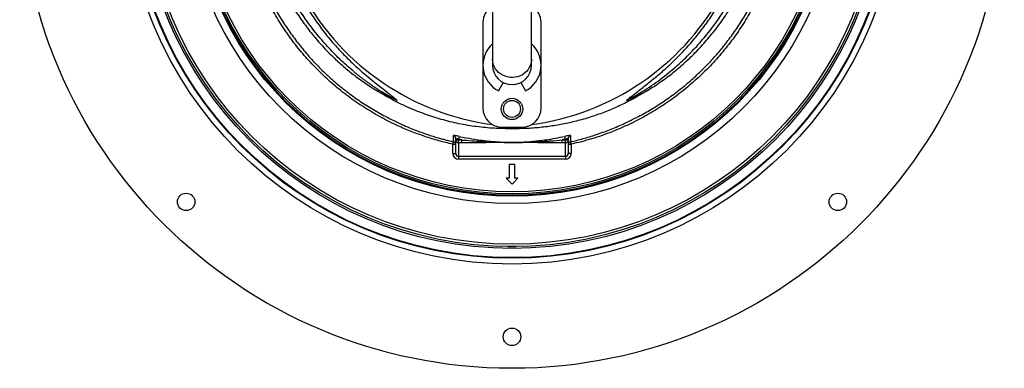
# Model space of a CAD drawing. Header units: millimetres. Extents: x 1450 to 2465, y 1469 to 2484.
# Tile 1 of 7: x 1450 to 2465, y 1469 to 1828. Entities that reach past the tile are written whole.
import ezdxf

# ---------------------------------------------------------------- set-up
doc = ezdxf.new("R2010")
doc.units = ezdxf.units.MM

msp = doc.modelspace()

# ---------------------------------------------------------------- linework, layer by layer
at = {"color": 7, "linetype": 'Continuous', "lineweight": 25}
for p, q in [((1937.7, 1863.9), (1937.7, 1787.7)), ((1977.7, 1787.7), (1977.7, 1863.9)), ((1927.7, 1825.5), (1927.7, 1737.5)), ((1987.7, 1737.5), (1987.7, 1825.5)), ((1937.7, 1787.7), (1937.7, 1781.5)), ((1977.7, 1781.5), (1977.7, 1787.7)), ((1948.5, 1763.8), (1943.9, 1755)), ((1966.9, 1763.8), (1971.5, 1755)), ((1947.7, 1717.5), (1967.7, 1717.5)), ((1957.7, 1716), (1957.7, 1717.5)), ((1684.8, 1709.2), (1687.6, 1706.4)), ((1687.6, 1706.4), (1690.4, 1703.6)), ((1899.7, 1704.5), (1899.7, 1706)), ((1906.1, 1704.5), (1902.7, 1705.2)), ((1902.7, 1705.2), (1902.7, 1704.5)), ((2012.7, 1705.2), (2009.3, 1704.5)), ((2012.7, 1704.5), (2012.7, 1705.2)), ((2015.7, 1706), (2015.7, 1704.5)), ((2225, 1703.6), (2227.8, 1706.4)), ((2227.8, 1706.4), (2230.6, 1709.2)), ((1896.7, 1690.6), (1896.7, 1700.1)), ((1897.4, 1702.7), (1897.4, 1702.6)), ((1899.7, 1704.5), (1902.7, 1704.5)), ((1899.7, 1690.6), (1899.7, 1704.5)), ((1902.7, 1701.5), (1902.7, 1704.5)), ((1902.7, 1704.5), (1906.1, 1704.5)), ((1906.1, 1701.5), (1902.7, 1701.5)), ((1902.7, 1701.5), (1902.7, 1687.6)), ((1906.1, 1701.5), (1906.1, 1704.5)), ((2009.3, 1701.5), (2009.3, 1704.5)), ((2009.3, 1704.5), (2012.7, 1704.5)), ((2012.7, 1701.5), (2009.3, 1701.5)), ((2012.7, 1701.5), (2012.7, 1704.5)), ((2012.7, 1704.5), (2015.7, 1704.5)), ((2012.7, 1687.6), (2012.7, 1701.5)), ((2015.7, 1704.5), (2015.7, 1690.6)), ((2017.8, 1702.9), (2018, 1703)), ((2018, 1702.6), (2018, 1702.6)), ((2018.7, 1700.1), (2018.7, 1690.6)), ((1896.7, 1690.6), (1899.7, 1690.6)), ((1902.7, 1687.6), (2012.7, 1687.6)), ((1902.7, 1687.6), (1902.7, 1684.6)), ((2012.7, 1687.6), (2012.7, 1684.6)), ((2018.7, 1690.6), (2015.7, 1690.6)), ((2012.7, 1684.6), (1902.7, 1684.6)), ((1960.7, 1679), (1954.7, 1679)), ((1954.7, 1679), (1954.7, 1665)), ((1960.7, 1665), (1960.7, 1679)), ((1951.7, 1665), (1957.7, 1659)), ((1954.7, 1665), (1951.7, 1665)), ((1957.7, 1659), (1963.7, 1665)), ((1963.7, 1665), (1960.7, 1665)), ((1953.7, 1594.5), (1957.7, 1594.5)), ((1957.7, 1594.5), (1961.7, 1594.5))]:
    msp.add_line(p, q, dxfattribs=at)
at = {"color": 1, "linetype": 'Continuous', "lineweight": 25}
for p, q in [((1896.7, 1700.1), (1899.7, 1700.1)), ((2015.7, 1700.1), (2018.7, 1700.1))]:
    msp.add_line(p, q, dxfattribs=at)
at = {"color": 1, "linetype": 'Continuous', "lineweight": 25, "flags": 128}
for points in [[(1977.7, 1787.7), (1977.7, 1786.4), (1977.3, 1783.9), (1976.6, 1781.5), (1975.5, 1779.2), (1974.2, 1777), (1972.5, 1775.1), (1970.6, 1773.3), (1968.5, 1771.8), (1966.1, 1770.6), (1963.6, 1769.7), (1961, 1769.2), (1958.4, 1768.9), (1955.7, 1769), (1953.1, 1769.4), (1950.5, 1770.2), (1948.1, 1771.2), (1945.8, 1772.6), (1943.8, 1774.2), (1942, 1776), (1940.5, 1778.1), (1939.3, 1780.3), (1938.4, 1782.7), (1937.9, 1785.2), (1937.7, 1787.7)], [(1897.3, 1702.6), (1897.2, 1702.5), (1897.2, 1702.2), (1897.1, 1701.7), (1896.9, 1701.2), (1896.8, 1700.6), (1896.7, 1700.1)], [(2018.7, 1700.1), (2018.6, 1700.6), (2018.4, 1701.2), (2018.3, 1701.7), (2018.2, 1702.2), (2018.2, 1702.5), (2018.1, 1702.7)]]:
    msp.add_lwpolyline(points, dxfattribs=at)
at = {"color": 7, "linetype": 'Continuous', "lineweight": 25, "flags": 128}
for points in [[(1903.3, 1708.2), (1903.3, 1708.1), (1903.3, 1707.9), (1903.2, 1707.6), (1903.1, 1707.2), (1903, 1706.8), (1902.9, 1706.3), (1902.8, 1705.8), (1902.7, 1705.2)], [(2012.7, 1705.2), (2012.6, 1705.8), (2012.5, 1706.3), (2012.4, 1706.8), (2012.3, 1707.2), (2012.2, 1707.6), (2012.1, 1707.9), (2012.1, 1708.1), (2012.1, 1708.2)], [(1922.5, 1704.7), (1922.4, 1704.7), (1922.4, 1704.6), (1922.4, 1704.4), (1922.4, 1704.2), (1922.4, 1704), (1922.3, 1703.8), (1922.3, 1703.5), (1922.2, 1703.2)], [(1992.9, 1704.7), (1992.9, 1704.7), (1993, 1704.6), (1993, 1704.4), (1993, 1704.2), (1993, 1704), (1993.1, 1703.8), (1993.1, 1703.5), (1993.2, 1703.2)]]:
    msp.add_lwpolyline(points, dxfattribs=at)
at = {"color": 7, "linetype": 'Continuous', "lineweight": 25}
for centre, radius in [((1957.7, 1976.5), 507.5), ((1957.7, 1976.5), 400), ((1957.7, 1976.5), 394), ((1957.7, 1976.5), 393.4), ((1957.7, 1976.5), 383.9), ((1957.7, 1976.5), 382), ((1957.7, 1976.5), 379.5), ((1957.7, 1976.5), 337.5), ((1957.7, 1976.5), 330), ((1957.7, 1976.5), 329), ((1957.7, 1976.5), 327.5), ((1957.7, 1976.5), 325.5), ((1957.7, 1736.5), 11), ((1957.7, 1736.5), 8.75), ((1621.8, 1640.6), 9), ((2293.6, 1640.6), 9), ((1957.7, 1501.5), 9)]:
    msp.add_circle(centre, radius, dxfattribs=at)
for centre, radius, start, end in [((1943.1, 1981.1), 263, 277.6513, 23.3134), ((1972.3, 1981.1), 263, 209.3832, 262.3487), ((1947.7, 1825.5), 20, 120, 180), ((1967.7, 1825.5), 20, 0, 60), ((1957.7, 1781.5), 29.9, 131.9828, 242.5), ((1957.7, 1781.5), 29.9, 297.5, 48.0172), ((1957.7, 1781.5), 20, 180, 0), ((1947.7, 1737.5), 20, 180, 270), ((1967.7, 1737.5), 20, 270, 0), ((1683, 1708.1), 2, 38.4852, 44.3354), ((1686.2, 1710.6), 2, 218.4852, 225), ((1896.7, 1706), 2.99, 0.0994, 76.5401), ((2018.7, 1706), 2.99, 103.4599, 179.9006), ((2229.2, 1710.6), 2, 315, 321.5148), ((2232.4, 1708.1), 2, 135.6646, 141.5148), ((1691.8, 1705), 2, 225, 231.5148), ((1689.3, 1701.8), 2, 45.6646, 51.5148), ((1896.7, 1699.7), 3, 2.4611, 77.1727), ((1902.7, 1704.5), 2.99, 180.1093, 270.1093), ((1927.7, 1703.1), 5.45, 178.7051, 195.5283), ((1987.7, 1703.1), 5.45, 344.4717, 1.2949), ((2012.7, 1704.5), 2.99, 269.8907, 359.8907), ((2018.7, 1699.7), 3, 102.603, 177.5388), ((2226.1, 1701.8), 2, 128.4852, 134.3354), ((2223.6, 1705), 2, 308.4852, 315), ((1953.2, 1592.5), 2, 83.4852, 89.3354), ((1953.7, 1596.5), 2, 263.4852, 270), ((1961.7, 1596.5), 2, 270, 276.5148), ((1962.1, 1592.5), 2, 90.6646, 96.5148)]:
    msp.add_arc(centre, radius, start, end, dxfattribs=at)
for centre, major_axis, ratio, start_param, end_param in [((1972.3, 2077.5), (0, 359.7), 0.963433, 2.684346, 2.747955), ((1943.1, 2077.5), (0, 359.7), 0.963433, 3.53523, 3.598839), ((1902.7, 1690.6), (0, -6.02), 0.996195, 4.712389, 6.283185), ((1902.7, 1690.6), (0, 3.03), 0.988685, 1.570796, 3.141593), ((2012.7, 1690.6), (0, 3.03), 0.988685, 3.141593, 4.712389), ((2012.7, 1690.6), (0, 6.02), 0.996195, 3.141593, 4.712389)]:
    msp.add_ellipse(centre, major_axis=major_axis, ratio=ratio, start_param=start_param, end_param=end_param, dxfattribs=at)
for points, knots in [([(1896.7, 1700.1), (1891.9, 1701.2), (1882.2, 1703.5), (1867.9, 1708), (1853.8, 1713.1), (1838.8, 1719.5), (1822.9, 1727.4), (1806.5, 1737.1), (1790.6, 1747.9), (1775.6, 1759.7), (1761.4, 1772.5), (1748.1, 1786.2), (1735.7, 1800.8), (1724.4, 1816.3), (1714.1, 1832.4), (1704.9, 1849.2), (1696.9, 1866.5), (1690.1, 1884.4), (1684.5, 1902.7), (1680.1, 1921.3), (1677, 1940.3), (1675.2, 1959.7), (1674.7, 1979.4), (1675.6, 1998.6), (1677.7, 2017.2), (1680.9, 2035.3), (1685.3, 2053.1), (1690.8, 2070.5), (1696.9, 2086.1), (1703.1, 2099.8), (1709.2, 2111.8), (1713.8, 2119.5), (1716, 2123.3)], [0, 0, 0, 0, 0.027803, 0.055646, 0.083488, 0.111292, 0.146788, 0.182405, 0.218064, 0.253681, 0.289177, 0.324666, 0.360276, 0.395927, 0.431537, 0.467026, 0.502516, 0.538128, 0.573781, 0.609392, 0.644882, 0.681436, 0.718034, 0.754587, 0.788597, 0.822714, 0.856867, 0.890984, 0.924994, 0.949991, 0.975003, 1, 1, 1, 1]), ([(1718.6, 2121.8), (1716.9, 2118.9), (1713.5, 2113.2), (1708.8, 2104.4), (1704.4, 2095.5), (1699.7, 2084.9), (1694.8, 2072.5), (1690, 2058.4), (1686, 2043.9), (1682.8, 2029.1), (1680.3, 2014), (1678.7, 1999), (1677.9, 1984.3), (1677.9, 1969.7), (1678.6, 1955.1), (1680.1, 1940.3), (1682.5, 1925.2), (1685.8, 1910), (1689.9, 1894.9), (1695, 1879.9), (1700.9, 1865), (1707.6, 1850.7), (1715, 1836.8), (1723.2, 1823.6), (1732.1, 1810.7), (1741.8, 1798.2), (1752.3, 1786.1), (1763.4, 1774.8), (1775, 1764.2), (1787, 1754.4), (1799.7, 1745.2), (1813.1, 1736.7), (1823.1, 1730.8), (1828.8, 1728), (1829.7, 1727.5)], [0, 0, 0, 0, 0.0216418, 0.0432836, 0.0650354, 0.0867871, 0.1192095, 0.1516549, 0.1840773, 0.2173654, 0.2506785, 0.2839666, 0.3155296, 0.3470925, 0.3790008, 0.4109091, 0.4447092, 0.4785355, 0.5123357, 0.5471187, 0.5819299, 0.6167128, 0.6505124, 0.6843378, 0.7181372, 0.7529178, 0.7877265, 0.8225068, 0.8563115, 0.8901423, 0.9239469, 0.9587351, 0.9935518, 1, 1, 1, 1]), ([(2199.4, 2123.3), (2202.3, 2118.4), (2208.1, 2108.4), (2215.6, 2092.8), (2222.5, 2076.3), (2228.4, 2058.8), (2233.4, 2040.3), (2237.1, 2021.5), (2239.5, 2002.6), (2240.6, 1983.5), (2240.4, 1964.4), (2238.9, 1945.3), (2236.2, 1926.4), (2232.2, 1907.7), (2226.9, 1889.3), (2220.4, 1871.3), (2212.7, 1853.8), (2203.8, 1836.8), (2193.9, 1820.5), (2182.7, 1804.7), (2170.4, 1789.6), (2156.8, 1775.3), (2142.5, 1762), (2127.5, 1749.9), (2111.9, 1739), (2095.5, 1729.1), (2078.6, 1720.4), (2063.5, 1713.8), (2050.5, 1709), (2039.9, 1705.6), (2029.3, 1702.6), (2022.2, 1700.9), (2018.7, 1700.1)], [0, 0, 0, 0, 0.032167, 0.064364, 0.09653, 0.132001, 0.167593, 0.203225, 0.238817, 0.274287, 0.309786, 0.345406, 0.381068, 0.416688, 0.452187, 0.487685, 0.523305, 0.558966, 0.594586, 0.630084, 0.666776, 0.703512, 0.740203, 0.775576, 0.81107, 0.846604, 0.882097, 0.91747, 0.938401, 0.959332, 0.979666, 1, 1, 1, 1]), ([(2084.3, 1726.9), (2085.6, 1727.5), (2091.5, 1730.3), (2101.8, 1736.3), (2115.1, 1744.8), (2128, 1754.1), (2140, 1763.9), (2151.1, 1774), (2161.4, 1784.4), (2171.2, 1795.3), (2180.6, 1807), (2189.5, 1819.4), (2197.8, 1832.5), (2205.5, 1846.2), (2212.5, 1860.4), (2218.7, 1875.2), (2224, 1890.1), (2228.4, 1905.2), (2231.9, 1920.3), (2234.7, 1935.7), (2236.5, 1951.5), (2237.5, 1967.4), (2237.6, 1983.3), (2236.7, 1999), (2235.1, 2014.4), (2232.5, 2029.9), (2229, 2045.3), (2224.7, 2060.7), (2220.1, 2073.9), (2215.6, 2085), (2211.6, 2094.2), (2207.2, 2103.2), (2202.3, 2112.4), (2198.7, 2118.5), (2196.8, 2121.8)], [0, 0, 0, 0, 0.009081, 0.042659, 0.077208, 0.111785, 0.146335, 0.17791, 0.209485, 0.241408, 0.27333, 0.307026, 0.340748, 0.374444, 0.409119, 0.443823, 0.478498, 0.512194, 0.545916, 0.579611, 0.614288, 0.648992, 0.683669, 0.717337, 0.751031, 0.784699, 0.819347, 0.854024, 0.888673, 0.910324, 0.931976, 0.953739, 0.975501, 1, 1, 1, 1]), ([(2096.1, 1754.7), (2100.4, 1757.4), (2108.9, 1762.7), (2121.6, 1772.1), (2134.3, 1782.6), (2146.8, 1794.5), (2158.4, 1807.1), (2169.2, 1820.4), (2179.1, 1834.4), (2188.2, 1849.2), (2196.3, 1864.7), (2203.4, 1880.7), (2209.4, 1897), (2214.5, 1914), (2218.4, 1931.6), (2221.3, 1949.8), (2222.8, 1968.1), (2223.2, 1986.5), (2222.2, 2004.9), (2219.9, 2023.4), (2216.4, 2041.7), (2211.5, 2059.8), (2205.7, 2076.8), (2201.1, 2087.5), (2198.9, 2092.4)], [0, 0, 0, 0, 0.0384726, 0.0769453, 0.1208687, 0.1649327, 0.2090497, 0.2531236, 0.2970552, 0.3422109, 0.387503, 0.4328462, 0.4781474, 0.5233108, 0.571153, 0.6191537, 0.6672064, 0.7152038, 0.7630429, 0.8116576, 0.8604395, 0.9092803, 0.9580662, 1, 1, 1, 1]), ([(2076, 1745.3), (2077.2, 1746.4), (2079.6, 1748.5), (2085.6, 1753.2), (2093.7, 1759.6), (2104, 1767.7), (2114.8, 1776.8), (2125.7, 1787), (2136.8, 1798.4), (2147.3, 1810.4), (2157, 1823), (2166.1, 1836.1), (2174.4, 1850), (2181.9, 1864.4), (2188.5, 1879.2), (2194.2, 1894.4), (2199.1, 1910), (2203, 1926.3), (2206, 1943.5), (2207.9, 1961.5), (2208.6, 1979.6), (2208.1, 1997.7), (2206.3, 2015.6), (2203.4, 2033.4), (2199.2, 2050.8), (2193.8, 2068), (2189.5, 2079.7), (2186.8, 2085.6), (2186.6, 2086.1)], [0, 0, 0, 0, 0.0126517, 0.0253212, 0.058969, 0.09264, 0.1262977, 0.1670257, 0.2078491, 0.2486927, 0.289493, 0.3302015, 0.3717206, 0.4133925, 0.4551409, 0.4968878, 0.5385559, 0.5800726, 0.6263339, 0.6727557, 0.7192319, 0.7656536, 0.8119149, 0.8578281, 0.9038988, 0.9500227, 0.9960933, 1, 1, 1, 1]), ([(2121.2, 1775.3), (2125.9, 1779.4), (2135.3, 1787.5), (2148.2, 1800.9), (2160.3, 1815), (2171.3, 1829.9), (2181.3, 1845.4), (2190.1, 1861.6), (2197.8, 1878.3), (2204.3, 1895.5), (2209.6, 1913.1), (2213.7, 1931), (2216.5, 1949.1), (2218, 1967.3), (2218.2, 1985.6), (2217.2, 2003.9), (2214.9, 2022.1), (2211.3, 2040), (2206.4, 2057.7), (2200.7, 2074.3), (2196.1, 2084.7), (2194, 2089.5)], [0, 0, 0, 0, 0.053024, 0.106046, 0.15907, 0.212092, 0.265116, 0.318138, 0.371161, 0.424184, 0.477207, 0.530229, 0.583253, 0.636275, 0.689299, 0.742321, 0.795345, 0.848367, 0.901391, 0.954413, 1, 1, 1, 1]), ([(1794.2, 1775.3), (1789.5, 1779.4), (1780.1, 1787.5), (1767.2, 1800.9), (1755.1, 1815), (1744.2, 1829.9), (1736.9, 1840.8), (1733.6, 1846.8), (1733.3, 1847.5)], [0, 0, 0, 0, 0.1953587, 0.3907086, 0.586066, 0.7814175, 0.9767746, 1, 1, 1, 1]), ([(1740.8, 1851), (1741.8, 1849.1), (1745.7, 1841.8), (1753.5, 1830), (1764, 1815.4), (1774.7, 1802.6), (1785.3, 1791.3), (1795.4, 1781.5), (1805.1, 1772.9), (1814.3, 1765.3), (1822.7, 1758.7), (1829.8, 1753.2), (1835.4, 1748.8), (1838, 1746.5), (1839.3, 1745.3)], [0, 0, 0, 0, 0.044896, 0.168274, 0.291529, 0.41438, 0.511255, 0.608188, 0.705076, 0.778604, 0.852133, 0.925835, 0.962948, 1, 1, 1, 1]), ([(1729.6, 1845.8), (1730.9, 1843.5), (1734.8, 1836.7), (1742.2, 1825.9), (1751.8, 1813.3), (1762.1, 1801.3), (1772.8, 1790.3), (1783.9, 1780.2), (1795.1, 1771.1), (1806.9, 1762.5), (1815.2, 1757.3), (1819.3, 1754.7)], [0, 0, 0, 0, 0.060559, 0.183546, 0.306514, 0.429249, 0.551564, 0.663586, 0.775786, 0.887983, 1, 1, 1, 1]), ([(1794.2, 1775.3), (1794.6, 1774.9), (1795.4, 1774.3), (1796.6, 1773.3), (1797.9, 1772.3), (1799.1, 1771.3), (1800.3, 1770.3), (1801.6, 1769.4), (1802.8, 1768.4), (1804.1, 1767.5), (1805.3, 1766.5), (1806.6, 1765.6), (1807.8, 1764.7), (1809.1, 1763.8), (1810.4, 1762.9), (1812.8, 1761.2), (1816.2, 1758.8), (1820.9, 1755.9), (1825.6, 1753), (1829.5, 1750.7), (1832.6, 1748.9), (1834.8, 1747.7), (1837.1, 1746.5), (1838.6, 1745.7), (1839.3, 1745.3)], [0, 0, 0, 0, 0.028995, 0.057982, 0.086964, 0.115941, 0.144914, 0.173885, 0.202854, 0.231823, 0.260794, 0.289766, 0.318742, 0.347723, 0.37671, 0.405703, 0.507148, 0.608546, 0.709945, 0.811398, 0.858568, 0.905721, 0.952864, 1, 1, 1, 1]), ([(2076, 1745.3), (2079.3, 1747), (2088.8, 1752.2), (2104, 1761.8), (2115.6, 1770.6), (2121.2, 1775.3)], [0.78605332, 0.78605332, 0.78605332, 0.78605332, 0.7997499, 0.82649324, 0.85323657, 0.85323657, 0.85323657, 0.85323657]), ([(1957.7, 1716), (1951.6, 1716.1), (1939.4, 1716.2), (1921.1, 1718), (1902.8, 1721), (1884.9, 1725.4), (1867.7, 1731), (1851.1, 1737.6), (1834.9, 1745.4), (1824.5, 1751.6), (1819.3, 1754.7)], [0, 0, 0, 0, 0.12552, 0.25104, 0.379215, 0.507389, 0.629316, 0.751243, 0.875621, 1, 1, 1, 1]), ([(2096.1, 1754.7), (2095.9, 1754.6), (2091.7, 1752), (2083.3, 1747.1), (2070.5, 1740.5), (2057.3, 1734.7), (2043.6, 1729.6), (2029.5, 1725.2), (2015.3, 1721.7), (2001, 1719), (1986.7, 1717.2), (1972.2, 1716.1), (1962.5, 1716.1), (1957.7, 1716)], [0, 0, 0, 0, 0.004301, 0.102556, 0.200887, 0.29914, 0.400327, 0.501599, 0.602786, 0.701453, 0.80012, 0.90006, 1, 1, 1, 1]), ([(1829.7, 1727.5), (1831.7, 1726.5), (1836.5, 1724), (1843.9, 1720.6), (1851.7, 1717.2), (1858.9, 1714.3), (1865.6, 1711.8), (1871.8, 1709.7), (1877.4, 1707.9), (1882.5, 1706.4), (1886.9, 1705.2), (1890.5, 1704.2), (1893.3, 1703.5), (1895.4, 1703), (1896.7, 1702.7), (1897.3, 1702.6), (1897.3, 1702.6)], [0, 0, 0, 0, 0.102599, 0.236161, 0.35844, 0.469581, 0.569754, 0.659174, 0.738104, 0.806905, 0.865869, 0.914352, 0.950073, 0.976609, 0.996995, 1, 1, 1, 1]), ([(2018, 1702.6), (2018.5, 1702.7), (2023.4, 1703.7), (2032.7, 1706.3), (2046.2, 1710.5), (2060.1, 1715.6), (2072.9, 1721.1), (2080.9, 1725.1), (2084.3, 1726.9)], [0, 0, 0, 0, 0.018753, 0.206914, 0.405247, 0.613949, 0.833182, 1, 1, 1, 1]), ([(1903.3, 1708.2), (1902.8, 1708.3), (1901.7, 1708.5), (1900, 1708.8), (1898.6, 1709), (1897.6, 1709.1), (1897.5, 1709), (1897.4, 1708.9)], [0, 0, 0, 0, 0.168185, 0.377577, 0.584247, 0.791945, 1, 1, 1, 1]), ([(1899.7, 1706), (1899.7, 1706.1), (1899.8, 1706.2), (1900.3, 1706.1), (1901, 1705.9), (1901.9, 1705.6), (1902.4, 1705.4), (1902.7, 1705.2)], [0, 0, 0, 0, 0.203602, 0.406315, 0.61152, 0.824959, 1, 1, 1, 1]), ([(1903.3, 1708.2), (1905.6, 1707.7), (1912, 1706.3), (1918.4, 1705.4), (1922.5, 1704.7)], [0, 0, 0, 0, 0.361067, 1, 1, 1, 1]), ([(1992.9, 1704.7), (1996.1, 1705.2), (2002.5, 1706.2), (2008.9, 1707.5), (2012.1, 1708.2)], [0, 0, 0, 0, 0.499638, 1, 1, 1, 1]), ([(2018, 1708.9), (2018, 1709), (2017.9, 1709.1), (2017.2, 1709.1), (2015.9, 1708.9), (2014.1, 1708.6), (2012.7, 1708.3), (2012.1, 1708.2)], [0, 0, 0, 0, 0.139511, 0.349173, 0.563812, 0.782195, 1, 1, 1, 1]), ([(2012.7, 1705.2), (2013, 1705.4), (2013.7, 1705.7), (2014.6, 1706), (2015.3, 1706.2), (2015.6, 1706.2), (2015.7, 1706.1), (2015.7, 1706)], [0, 0, 0, 0, 0.22614, 0.44718, 0.658842, 0.863142, 1, 1, 1, 1]), ([(1906.1, 1704.5), (1907.5, 1704.4), (1912.9, 1703.9), (1918.3, 1703.5), (1922.2, 1703.2)], [0, 0, 0, 0, 0.264216, 1, 1, 1, 1]), ([(1922.4, 1701.6), (1921.9, 1701.6), (1920.7, 1701.6), (1919.1, 1701.6), (1917.4, 1701.6), (1915.8, 1701.6), (1914.1, 1701.6), (1912.2, 1701.5), (1910.1, 1701.5), (1908.1, 1701.5), (1906.8, 1701.5), (1906.1, 1701.5)], [0, 0, 0, 0, 0.104816, 0.207215, 0.307202, 0.40478, 0.499954, 0.630563, 0.75743, 0.88057, 1, 1, 1, 1]), ([(1922.2, 1703.2), (1924.2, 1703.1), (1932.1, 1702.5), (1944.9, 1702), (1961.1, 1701.8), (1976.8, 1702.2), (1987.7, 1702.9), (1993.2, 1703.2)], [0, 0, 0, 0, 0.0845393, 0.3332698, 0.5393441, 0.7697111, 1, 1, 1, 1]), ([(1993, 1701.6), (1992.4, 1701.6), (1991.3, 1701.6), (1989.7, 1701.6), (1987.9, 1701.6), (1986, 1701.6), (1983.4, 1701.7), (1979.8, 1701.7), (1973.9, 1701.7), (1968, 1701.7), (1962.1, 1701.7), (1957.7, 1701.7), (1953.3, 1701.7), (1947.4, 1701.7), (1941.5, 1701.7), (1935.6, 1701.7), (1931.6, 1701.7), (1928.2, 1701.6), (1925.2, 1701.6), (1923.3, 1701.6), (1922.4, 1701.6)], [0, 0, 0, 0, 0.022719, 0.046582, 0.071589, 0.09774, 0.125036, 0.186114, 0.250071, 0.375092, 0.437604, 0.500132, 0.562638, 0.62512, 0.750066, 0.813982, 0.875017, 0.919854, 0.961514, 1, 1, 1, 1]), ([(1922.5, 1704.7), (1925.4, 1704.3), (1931.4, 1703.5), (1940.8, 1702.7), (1950.5, 1702.1), (1961.5, 1702), (1973.2, 1702.5), (1984, 1703.5), (1990.5, 1704.4), (1992.9, 1704.7)], [0, 0, 0, 0, 0.127696, 0.255421, 0.39886, 0.542133, 0.719376, 0.896664, 1, 1, 1, 1]), ([(2009.3, 1701.5), (2008.9, 1701.5), (2008.2, 1701.5), (2007, 1701.5), (2005.9, 1701.5), (2004.7, 1701.5), (2003.5, 1701.5), (2002.3, 1701.5), (2000.6, 1701.6), (1998.5, 1701.6), (1995.7, 1701.6), (1993.9, 1701.6), (1993, 1701.6)], [0, 0, 0, 0, 0.067781, 0.136771, 0.206972, 0.278388, 0.351022, 0.424878, 0.499957, 0.659943, 0.826617, 1, 1, 1, 1]), ([(1993.2, 1703.2), (1994.6, 1703.3), (2000, 1703.6), (2005.3, 1704.2), (2009.3, 1704.5)], [0, 0, 0, 0, 0.265989, 1, 1, 1, 1])]:
    msp.add_open_spline(points, degree=3, knots=knots, dxfattribs=at)
at = {"color": 1, "linetype": 'Continuous', "lineweight": 25}
for points, knots in [([(1897.4, 1702.6), (1897.4, 1702.6), (1897.4, 1702.5), (1897.4, 1703.3), (1897.4, 1704.8), (1897.4, 1706.7), (1897.4, 1708.2), (1897.4, 1708.9)], [0, 0, 0, 0, 0.028257, 0.353762, 0.609641, 0.804786, 1, 1, 1, 1]), ([(2018, 1708.9), (2018, 1707.7), (2018, 1705.3), (2018, 1703.4), (2018, 1702.6), (2018, 1702.6), (2018, 1702.6)], [0, 0, 0, 0, 0.296291, 0.592872, 0.830986, 1, 1, 1, 1])]:
    msp.add_open_spline(points, degree=3, knots=knots, dxfattribs=at)

doc.saveas('drawing.dxf')
